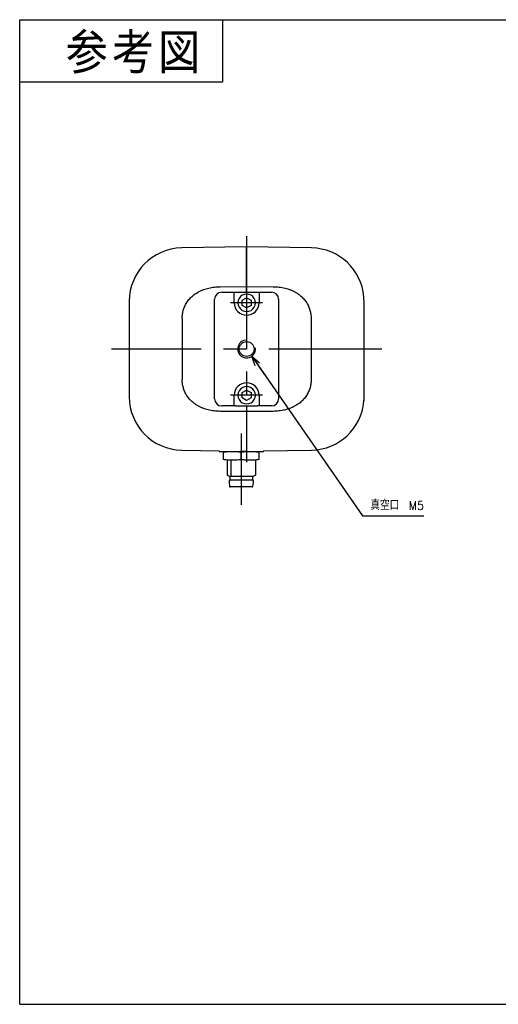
# Model space of a CAD drawing. Extents: x 0 to 400, y 0 to 277.
# Tile 1 of 3: x 0 to 135, y 0 to 277. Entities that reach past the tile are written whole.
import ezdxf

# ---------------------------------------------------------------- set-up
doc = ezdxf.new("R2010")
doc.units = 0
doc.linetypes.add('CENTER', pattern=[50.8, 31.75, -6.35, 6.35, -6.35])
doc.layers.get('0').update_dxf_attribs({"linetype": 'CONTINUOUS'})
doc.layers.get('DEFPOINTS').update_dxf_attribs({"linetype": 'CONTINUOUS'})
doc.layers.add('フレーム', color=7, linetype='CONTINUOUS')
doc.layers.add('参考図', color=7, linetype='CONTINUOUS')
doc.styles.add('MX_DIMTXSTY_5', font='txt.sh', dxfattribs={"width": 0.9, "bigfont": 'extfont'})
doc.styles.add('MX_NOTE_STANDARD', font='txt.sh', dxfattribs={"bigfont": 'extfont'})
doc.dimstyles.new('MXDIMSTYLE', dxfattribs={"dimtxt": 2.5, "dimasz": 2.5, "dimexe": 1, "dimexo": 1, "dimgap": 1.6, "dimtad": 1, "dimdsep": 46, "dimtxsty": 'MX_NOTE_STANDARD', "dimblk1": 'OPEN30', "dimblk2": 'OPEN30', "dimsah": 1, "dimcen": 2.5, "dimadec": 0, "dimazin": 0, "dimtfac": 1, "dimtmove": 0, "dimatfit": 3, "dimldrblk": 'OPEN30', "dimfxl": 1, "dimtzin": 0, "dimarcsym": 0})

# ---------------------------------------------------------------- blocks, each defined once
blk = doc.blocks.new('_OPEN30')
at = {"color": 0, "linetype": 'ByBlock', "lineweight": -2}
for p, q in [((-1, 0.267949), (0, 0)), ((0, 0), (-1, -0.267949)), ((0, 0), (-1, 0))]:
    blk.add_line(p, q, dxfattribs=at)
blk = doc.blocks.new('*D8')
at = {"color": 22, "linetype": 'CONTINUOUS'}
for p, q in [((65.227703, 182.298023), (96.37662, 137.459099)), ((65.227703, 182.298023), (68.850561, 177.082911)), ((96.37662, 137.459099), (113.607802, 137.459099))]:
    blk.add_line(p, q, dxfattribs=at)
at = {"layer": 'DEFPOINTS', "color": 0, "linetype": 'CONTINUOUS'}
for p in [(62.375058, 186.40441), (65.227703, 182.298023)]:
    blk.add_point(p, dxfattribs=at)
at = {"color": 22, "linetype": 'CONTINUOUS', "xscale": 2.77, "yscale": 2.77, "zscale": 2.77, "rotation": 124.78712}
blk.add_blockref('_OPEN30', (65.227703, 182.298023), dxfattribs=at)
at = {"color": 22, "linetype": 'CONTINUOUS', "insert": (106.107802, 140.309099), "char_height": 2.5, "attachment_point": 5, "line_spacing_factor": 0.72, "style": 'MX_DIMTXSTY_5'}
blk.add_mtext('\\A1;\\M+1905E空口\u3000M5', dxfattribs=at)
blk = doc.blocks.new('_NONE')
at = {"color": 0, "linetype": 'ByBlock', "lineweight": -2}
blk.add_circle((0, 0), 0.25, dxfattribs=at)

msp = doc.modelspace()

# ---------------------------------------------------------------- linework, layer by layer
at = {"layer": 'フレーム', "color": 241, "linetype": 'CONTINUOUS'}
for p, q in [((0, 277), (400, 277)), ((0, 0), (0, 277))]:
    msp.add_line(p, q, dxfattribs=at)
at = {"layer": 'フレーム', "color": 150, "linetype": 'CONTINUOUS'}
for p in [(57, 277), (0, 259.5)]:
    msp.add_line(p, (57, 259.5), dxfattribs=at)
at = {"layer": 'フレーム', "color": 31, "linetype": 'CONTINUOUS'}
msp.add_line((0, 0), (400, 0), dxfattribs=at)
at = {"layer": '参考図', "color": 7, "linetype": 'CENTER'}
for p, q in [((63.801, 216.104), (63.801, 152.551)), ((68.301, 197.351), (59.301, 197.351)), ((101.784, 184.351), (25.801, 184.351)), ((68.301, 171.351), (59.301, 171.351)), ((62.301, 160.551), (62.301, 140.551))]:
    msp.add_line(p, q, dxfattribs=at)
at = {"layer": '参考図', "color": 254, "linetype": 'CONTINUOUS'}
for p, q in [((63.801, 213.104), (45.54, 212.785)), ((63.801, 200.351), (63.801, 213.104)), ((82.063, 212.785), (63.801, 213.104)), ((56.365, 201.884), (63.801, 201.97)), ((56.801, 200.351), (60.801, 200.351)), ((60.301, 197.351), (60.301, 200.351)), ((60.801, 200.351), (66.801, 200.351)), ((61.801, 200.778), (61.801, 200.778)), ((63.801, 201.97), (71.238, 201.884)), ((63.801, 200.814), (63.801, 200.813)), ((63.801, 200.813), (63.801, 200.813)), ((63.801, 200.813), (63.801, 200.813)), ((66.801, 200.351), (70.801, 200.351)), ((67.301, 200.351), (67.301, 197.351)), ((30.801, 197.787), (30.801, 171.015)), ((54.801, 170.351), (54.801, 198.351)), ((62.551, 198.073), (63.801, 198.795)), ((62.551, 196.63), (62.551, 198.073)), ((63.801, 198.795), (65.051, 198.073)), ((65.051, 198.073), (65.051, 196.63)), ((72.801, 198.351), (72.801, 170.351)), ((96.739, 198.977), (96.747, 199.069)), ((96.739, 198.978), (96.741, 198.926)), ((96.801, 171.358), (96.801, 197.344)), ((63.801, 195.908), (62.551, 196.63)), ((65.051, 196.63), (63.801, 195.908)), ((45.688, 192.942), (45.688, 175.761)), ((81.915, 192.942), (81.915, 175.761)), ((62.551, 172.073), (63.801, 172.795)), ((62.551, 170.63), (62.551, 172.073)), ((63.801, 172.795), (65.051, 172.073)), ((65.051, 172.073), (65.051, 170.63)), ((30.801, 171.015), (30.801, 170.988)), ((30.801, 170.988), (30.801, 170.917)), ((60.301, 168.351), (60.301, 171.351)), ((63.801, 169.908), (62.551, 170.63)), ((65.051, 170.63), (63.801, 169.908)), ((67.301, 171.351), (67.301, 168.351)), ((96.741, 169.776), (96.739, 169.725)), ((96.741, 169.704), (96.739, 169.725)), ((96.747, 169.633), (96.741, 169.704)), ((63.801, 166.733), (56.365, 166.819)), ((60.801, 168.351), (56.801, 168.351)), ((60.801, 168.351), (66.801, 168.351)), ((61.801, 167.924), (61.801, 167.924)), ((63.801, 168.351), (63.801, 155.551)), ((63.801, 167.889), (63.801, 167.889)), ((63.801, 167.889), (63.801, 167.889)), ((63.801, 167.889), (63.801, 167.889)), ((71.238, 166.819), (63.801, 166.733)), ((70.801, 168.351), (66.801, 168.351)), ((45.54, 155.918), (56.051, 155.734)), ((56.051, 155.734), (56.051, 155.551)), ((56.051, 155.551), (62.301, 155.551)), ((57.301, 153.258), (57.301, 155.344)), ((62.301, 155.551), (62.301, 155.734)), ((63.801, 155.551), (62.301, 155.551)), ((62.301, 153.258), (62.301, 155.344)), ((63.801, 155.551), (68.551, 155.551)), ((67.301, 153.258), (67.301, 155.344)), ((68.551, 155.682), (82.063, 155.918)), ((68.551, 155.551), (68.551, 155.682)), ((58.301, 153.051), (58.301, 148.883)), ((59.352, 153.051), (59.352, 148.551)), ((66.301, 153.051), (66.301, 148.883)), ((58.298, 148.885), (58.876, 148.551)), ((59.053, 147.553), (58.85, 147.3)), ((58.851, 147.304), (58.851, 146.798)), ((58.876, 148.551), (59.901, 148.551)), ((59.051, 148.551), (59.051, 147.545)), ((59.052, 147.551), (59.905, 147.551)), ((59.901, 148.551), (65.726, 148.551)), ((59.905, 147.551), (60.023, 147.551)), ((60.023, 147.551), (65.551, 147.551)), ((65.753, 147.3), (65.55, 147.553)), ((65.551, 147.545), (65.551, 148.551)), ((66.305, 148.885), (65.726, 148.551)), ((65.751, 146.798), (65.751, 147.304)), ((58.85, 146.808), (59.024, 145.72)), ((65.381, 145.551), (59.222, 145.551)), ((65.541, 145.72), (65.576, 145.72)), ((65.578, 145.72), (65.751, 146.801))]:
    msp.add_line(p, q, dxfattribs=at)
msp.add_circle((63.801, 184.351), 2.1, dxfattribs=at)
for centre, radius, start, end in [((45.801, 197.787), 15, 91, 180), ((81.801, 197.787), 15, 4.89042, 89), ((56.801, 198.351), 2, 90, 180), ((63.801, 197.351), 2.45, 89.99998, 270.00002), ((63.801, 197.351), 2.45, 269.99999, 90.00001), ((70.801, 198.351), 2, 0, 90), ((63.801, 197.351), 3.5, 180, 0), ((63.801, 171.351), 3.5, 0, 180), ((63.801, 171.351), 2.45, 89.99998, 270.00002), ((63.801, 171.351), 2.45, 269.99999, 90.00001), ((45.801, 170.915), 15, 180, 269), ((56.801, 170.351), 2, 180, 270), ((70.801, 170.351), 2, 270, 0), ((81.801, 170.915), 15, 271, 355.10403), ((59.222, 145.751), 0.2, 189.37443, 270), ((65.381, 145.751), 0.2, 270, 350.68871)]:
    msp.add_arc(centre, radius, start, end, dxfattribs=at)
at = {"layer": '参考図', "color": 7, "linetype": 'CONTINUOUS'}
msp.add_arc((63.801, 184.351), 2.5, 97, 7, dxfattribs=at)
at = {"layer": '参考図', "color": 254, "linetype": 'CONTINUOUS'}
for points, start_tangent, end_tangent in [([(46.507, 196.6), (46.818, 197.179), (47.174, 197.73), (47.577, 198.253), (48.026, 198.749), (48.533, 199.227), (49.082, 199.669), (49.673, 200.074), (50.306, 200.443), (50.975, 200.772), (51.677, 201.06), (52.411, 201.305), (53.176, 201.509), (53.944, 201.666), (54.732, 201.781), (55.539, 201.853), (56.365, 201.884)], (0.4365167, 0.8996961), (0.9999443, 0.0105532)), ([(71.238, 201.884), (72.099, 201.851), (72.941, 201.772), (73.78, 201.644), (74.608, 201.466), (75.407, 201.238), (76.194, 200.956), (76.941, 200.625), (77.652, 200.243), (78.32, 199.813), (78.94, 199.338), (79.416, 198.909), (79.854, 198.452), (80.254, 197.967), (80.607, 197.465), (80.92, 196.941), (81.192, 196.394), (81.416, 195.843), (81.599, 195.276), (81.741, 194.693), (81.838, 194.12), (81.896, 193.536), (81.915, 192.942)], (0.9999438, -0.0106042), (-0.0007893, -0.9999997)), ([(96.753, 198.754), (96.749, 198.817), (96.741, 198.934)], (-0.0619642, 0.9980784), (-0.0768453, 0.997043)), ([(96.793, 197.905), (96.782, 198.22), (96.765, 198.562), (96.752, 198.763)], (-0.0285327, 0.9995929), (-0.0704756, 0.9975135)), ([(96.801, 197.344), (96.799, 197.618), (96.793, 197.905)], (-0.0007304, 0.9999997), (-0.0290695, 0.9995774)), ([(45.688, 192.942), (45.71, 193.587), (45.779, 194.22), (45.894, 194.84), (46.054, 195.445), (46.258, 196.031), (46.507, 196.6)], (-0.0009175, 0.9999996), (0.4362718, 0.899815)), ([(56.365, 166.819), (55.504, 166.852), (54.662, 166.931), (53.823, 167.058), (52.995, 167.237), (52.196, 167.464), (51.409, 167.746), (50.662, 168.077), (49.951, 168.459), (49.283, 168.889), (48.663, 169.365), (48.186, 169.794), (47.749, 170.25), (47.349, 170.735), (46.995, 171.237), (46.683, 171.761), (46.411, 172.309), (46.187, 172.859), (46.004, 173.426), (45.862, 174.01), (45.765, 174.583), (45.707, 175.166), (45.688, 175.761)], (-0.9999438, 0.0106042), (0.0007893, 0.9999997)), ([(81.915, 175.761), (81.892, 175.115), (81.823, 174.482), (81.709, 173.862), (81.549, 173.258), (81.345, 172.671), (81.096, 172.102)], (0.0009175, -0.9999996), (-0.4362718, -0.899815)), ([(81.096, 172.102), (80.785, 171.524), (80.429, 170.973), (80.026, 170.449), (79.577, 169.954), (79.07, 169.475), (78.521, 169.034), (77.93, 168.628), (77.297, 168.26), (76.628, 167.93), (75.926, 167.643), (75.192, 167.397), (74.426, 167.193), (73.658, 167.036), (72.871, 166.922), (72.064, 166.849), (71.238, 166.819)], (-0.4365167, -0.8996961), (-0.9999443, -0.0105532)), ([(96.741, 169.769), (96.751, 169.905), (96.752, 169.927)], (0.0781192, 0.996944), (0.0629955, 0.9980138)), ([(96.793, 170.798), (96.782, 170.482), (96.765, 170.14), (96.75, 169.917)], (-0.0285328, -0.9995929), (-0.0708488, -0.9974871)), ([(96.793, 170.798), (96.799, 171.085), (96.801, 171.358)], (0.0290695, 0.9995774), (0.0007304, 0.9999997)), ([(57.301, 155.344), (58.037, 155.444), (58.917, 155.524), (59.801, 155.551)], (0.9878029, 0.1557096), (0.9999979, 0.0020284)), ([(59.801, 155.551), (60.542, 155.532), (61.282, 155.475), (61.792, 155.416), (62.301, 155.344)], (0.9999992, -0.0012412), (0.9880474, -0.1541502)), ([(62.301, 155.344), (63.037, 155.444), (63.917, 155.524), (64.801, 155.551)], (0.9878029, 0.1557096), (0.9999979, 0.0020284)), ([(64.801, 155.551), (65.542, 155.532), (66.282, 155.475), (66.792, 155.416), (67.301, 155.344)], (0.9999992, -0.0012412), (0.9880474, -0.1541502)), ([(59.801, 153.051), (59.062, 153.071), (58.322, 153.127), (57.811, 153.186), (57.301, 153.258)], (-0.9999992, 0.0012292), (-0.988048, 0.1541463)), ([(62.301, 153.258), (61.567, 153.158), (60.686, 153.079), (59.801, 153.051)], (-0.9878028, -0.1557102), (-0.9999979, -0.0020264)), ([(64.801, 153.051), (64.062, 153.071), (63.323, 153.127), (62.811, 153.186), (62.301, 153.258)], (-0.9999992, 0.0012265), (-0.9880475, 0.1541499)), ([(67.301, 153.258), (66.567, 153.158), (65.686, 153.079), (64.801, 153.051)], (-0.9878022, -0.155714), (-0.9999979, -0.0020279))]:
    msp.add_spline(points, degree=3, dxfattribs=dict(at, start_tangent=start_tangent, end_tangent=end_tangent))

# ---------------------------------------------------------------- texts
at = {"layer": 'フレーム', "color": 7, "linetype": 'CONTINUOUS', "insert": (12.893, 272.927), "char_height": 10, "attachment_point": 1, "line_spacing_factor": 0.72}
msp.add_mtext('\\T1.095445;\\W0.912871;\\A1;参考図', dxfattribs=at)

# ---------------------------------------------------------------- dimensions: what is measured, and where the dimension line sits
at = {"layer": '参考図', "color": 22, "linetype": 'CONTINUOUS'}
dim = msp.add_diameter_dim_2p(p1=(62.375, 186.404), p2=(65.228, 182.298), text='\\A1;\\M+1905E空口\u3000M<>', dimstyle='MXDIMSTYLE', override={"dimasz": 2.77, "dimtih": 1, "dimtoh": 1, "dimpost": '{<>}', "dimtxsty": 'MX_DIMTXSTY_5', "dimblk1": 'NONE', "dimcen": 0, "dimtofl": 0, "dimtzin": 8}, dxfattribs=at)
dim.commit()
dim.dimension.update_dxf_attribs({"geometry": '*D8', "text_midpoint": (106.108, 137.459), "dimtype": 131})

doc.saveas('drawing.dxf')
